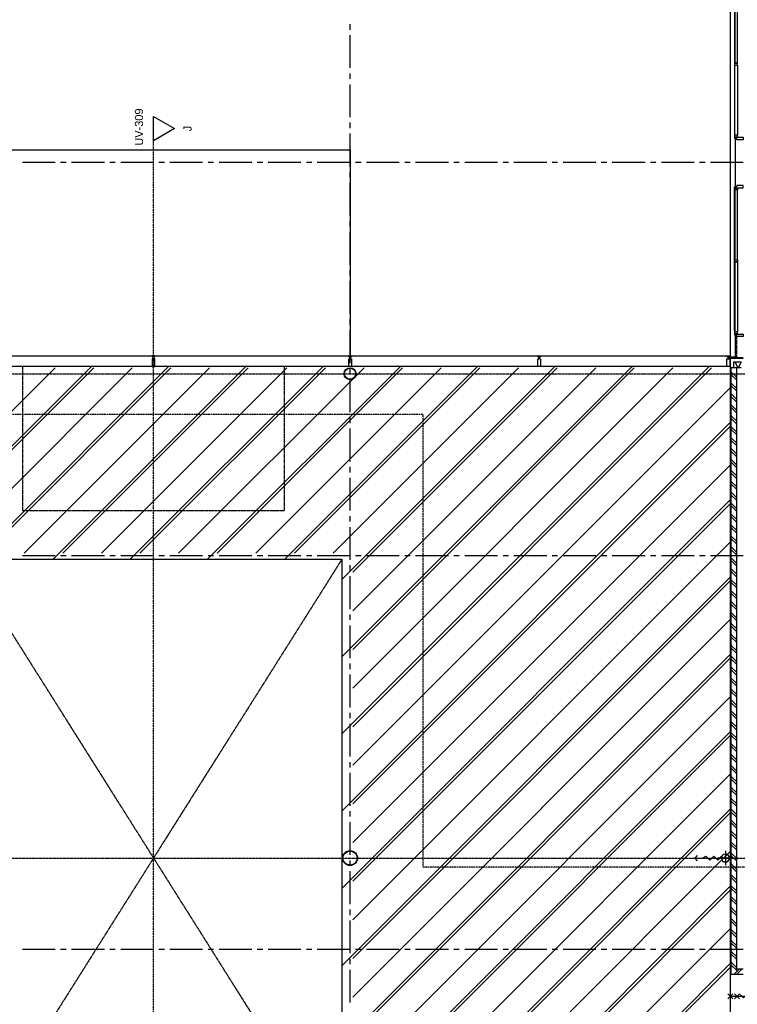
# Model space of a CAD drawing. Extents: x -66955 to 52345, y -20450 to 69550.
# Tile 110 of 132: x 7820 to 20960, y 13846 to 31864. Entities that reach past the tile are written whole.
import ezdxf
from ezdxf.enums import TextEntityAlignment as Align

# ---------------------------------------------------------------- set-up
doc = ezdxf.new("R2010")
doc.units = 0
doc.header["$MEASUREMENT"] = 0
for name, pattern in [('DASHDOT', [1, 0.5, -0.25, 0, -0.25]), ('DASHED', [0.75, 0.5, -0.25]), ('HIDDEN', [0.375, 0.25, -0.125])]:
    doc.linetypes.add(name, pattern=pattern)
for name, color, linetype in [('STRAMIEN--E3-', 7, 'CONTINUOUS'), ('STRAMIEN--E7-', 7, 'CONTINUOUS'), ('VERD1$--11-', 7, 'CONTINUOUS'), ('VERD1$--21-', 7, 'CONTINUOUS'), ('VERD1$--22-', 7, 'CONTINUOUS'), ('VERD1$--23-', 7, 'CONTINUOUS'), ('VERD1$--27-', 7, 'CONTINUOUS'), ('VERD1$--28-', 7, 'CONTINUOUS'), ('VERD1$--31-', 7, 'CONTINUOUS'), ('VERD1$--E5-', 7, 'CONTINUOUS'), ('VERD1$--E6-', 7, 'CONTINUOUS'), ('VERD1$--E7-', 7, 'CONTINUOUS')]:
    doc.layers.add(name, color=color, linetype=linetype)
doc.styles.add('txt', font='TXT', dxfattribs={"height": 0.2})

# ---------------------------------------------------------------- blocks, each defined once
blk = doc.blocks.new('*O123')
at = {"layer": 'VERD1$--28-', "color": 5, "linetype": 'CONTINUOUS'}
for radius in [110, 102]:
    blk.add_circle((0, 0), radius, dxfattribs=at)
blk = doc.blocks.new('*O125')
at = {"layer": 'VERD1$--28-', "color": 5, "linetype": 'CONTINUOUS'}
for radius in [136, 130]:
    blk.add_circle((0, 0), radius, dxfattribs=at)
blk = doc.blocks.new('*O139')
at = {"layer": 'VERD1$--E6-', "color": 7, "linetype": 'CONTINUOUS'}
for p, q in [((-375, -45), (-285, 45)), ((-285, -45), (-375, 45)), ((-330, 0), (330, 0)), ((-255, -45), (-165, 45)), ((-165, -45), (-255, 45)), ((165, -45), (255, 45)), ((255, -45), (165, 45)), ((285, -45), (375, 45)), ((375, -45), (285, 45))]:
    blk.add_line(p, q, dxfattribs=at)
blk.add_lwpolyline([(-150, 30), (-90, -30), (-30, 30.02), (30, -30), (90, 30), (150, -30)], dxfattribs=at)
blk = doc.blocks.new('*O169')
at = {"layer": 'VERD1$--E5-', "color": 7, "linetype": 'CONTINUOUS'}
for p, q in [((-347, 0), (-301, -49)), ((347, 0), (83, 0)), ((215, 132), (215, -132))]:
    blk.add_line(p, q, dxfattribs=at)
for points in [[(-301, 46), (-347, 0), (-208, 0)], [(-208, 0), (-143, 36), (-71, -36), (1, 36), (73, -36), (145, 36)]]:
    blk.add_lwpolyline(points, dxfattribs=at)
at = {"layer": 'VERD1$--E5-', "color": 7, "linetype": 'CONTINUOUS', "extrusion": (0, 0, -1)}
blk.add_circle((-215, 0), 72, dxfattribs=at)
blk = doc.blocks.new('*O191')
at = {"layer": 'VERD1$--31-', "color": 7, "linetype": 'CONTINUOUS'}
for points in [[(-1382, -53.5), (-1363, -53.5), (-1363, -75.5), (-1338, -75.5), (-1338, 66.5), (-1382, 66.5)], [(1382, -53.5), (1363, -53.5), (1363, -75.5), (1338, -75.5), (1338, 66.5), (1382, 66.5)], [(-1277, -92.5), (-1355, -92.5), (-1355, -87.5), (-1333, -87.5), (-1333, -42.5), (-1299, -42.5), (-1299, -87.5), (-1277, -87.5)], [(-1333, -83.5), (-1338, -83.5), (-1338, -53.5), (-1333, -53.5)], [(-17, -87.5), (-17, -42.5), (-1299, -42.5), (-1299, -87.5)], [(-1277, -87.5), (-1277, -92.5), (-39, -92.5), (-39, -87.5)], [(-39, -92.5), (39, -92.5), (39, -87.5), (17, -87.5), (17, -42.5), (-17, -42.5), (-17, -87.5), (-39, -87.5)], [(1299, -42.5), (1299, -87.5), (17, -87.5), (17, -42.5)], [(39, -87.5), (39, -92.5), (1277, -92.5), (1277, -87.5)], [(1277, -92.5), (1355, -92.5), (1355, -87.5), (1333, -87.5), (1333, -42.5), (1299, -42.5), (1299, -87.5), (1277, -87.5)], [(1333, -83.5), (1338, -83.5), (1338, -53.5), (1333, -53.5)]]:
    blk.add_lwpolyline(points, close=True, dxfattribs=at)
blk = doc.blocks.new('MRKKFS')
at = {"layer": 'VERD1$--31-', "color": 7, "linetype": 'CONTINUOUS'}
blk.add_blockref('*O191', (1382, -66.5), dxfattribs=at)
blk = doc.blocks.new('*O154')
at = {"layer": 'VERD1$--31-', "color": 7, "linetype": 'CONTINUOUS'}
for points in [[(-92.5, 1277), (-92.5, 1355), (-87.5, 1355), (-87.5, 1333), (-42.5, 1333), (-42.5, 1299), (-87.5, 1299), (-87.5, 1277)], [(-87.5, 39), (-92.5, 39), (-92.5, 1277), (-87.5, 1277)], [(-42.5, 1299), (-87.5, 1299), (-87.5, 17), (-42.5, 17)], [(-83.5, 1333), (-83.5, 1338), (-53.5, 1338), (-53.5, 1333)], [(-53.5, 1382), (-53.5, 1363), (-75.5, 1363), (-75.5, 1338), (66.5, 1338), (66.5, 1382)], [(-92.5, -39), (-92.5, 39), (-87.5, 39), (-87.5, 17), (-42.5, 17), (-42.5, -17), (-87.5, -17), (-87.5, -39)], [(-87.5, -1277), (-92.5, -1277), (-92.5, -39), (-87.5, -39)], [(-87.5, -17), (-42.5, -17), (-42.5, -1299), (-87.5, -1299)], [(-92.5, -1277), (-92.5, -1355), (-87.5, -1355), (-87.5, -1333), (-42.5, -1333), (-42.5, -1299), (-87.5, -1299), (-87.5, -1277)], [(-83.5, -1333), (-83.5, -1338), (-53.5, -1338), (-53.5, -1333)], [(-53.5, -1382), (-53.5, -1363), (-75.5, -1363), (-75.5, -1338), (66.5, -1338), (66.5, -1382)]]:
    blk.add_lwpolyline(points, close=True, dxfattribs=at)
blk = doc.blocks.new('MERKVF')
at = {"layer": 'VERD1$--31-', "color": 7, "linetype": 'CONTINUOUS'}
blk.add_blockref('*O154', (-66.5, -1382), dxfattribs=at)

msp = doc.modelspace()

# ---------------------------------------------------------------- linework, layer by layer
at = {"layer": 'STRAMIEN--E3-', "color": 251, "linetype": 'DASHED'}
msp.add_line((10270, -901.78), (10270, 29650), dxfattribs=at)
at = {"layer": 'STRAMIEN--E3-', "color": 251, "linetype": 'CONTINUOUS'}
msp.add_lwpolyline([(10654, 29871.44), (10270, 29650), (10270, 30092.88)], close=True, dxfattribs=at)
at = {"layer": 'STRAMIEN--E3-', "color": 251, "linetype": 'DASHED'}
msp.add_lwpolyline([(41424, 17754), (27710, 17754), (27710, 16354), (15205.48, 16354), (15205.48, 24638), (-66455, 24638)], dxfattribs=at)
at = {"layer": 'STRAMIEN--E7-', "color": 1, "linetype": 'CONTINUOUS'}
for p, q in [((13870, 31680), (13870, 31780)), ((13870, 31280), (13870, 31580)), ((13870, 30980), (13870, 31280)), ((13870, 30780), (13870, 30880)), ((13870, 30380), (13870, 30680)), ((13870, 30080), (13870, 30380)), ((13870, 29880), (13870, 29980)), ((13870, 29480), (13870, 29780)), ((13870, 29180), (13870, 29480)), ((8170, 29250), (7870, 29250)), ((8470, 29250), (8170, 29250)), ((8670, 29250), (8570, 29250)), ((9070, 29250), (8770, 29250)), ((9370, 29250), (9070, 29250)), ((9570, 29250), (9470, 29250)), ((9970, 29250), (9670, 29250)), ((10270, 29250), (9970, 29250)), ((10470, 29250), (10370, 29250)), ((10870, 29250), (10570, 29250)), ((11170, 29250), (10870, 29250)), ((11370, 29250), (11270, 29250)), ((11770, 29250), (11470, 29250)), ((12070, 29250), (11770, 29250)), ((12270, 29250), (12170, 29250)), ((12670, 29250), (12370, 29250)), ((12970, 29250), (12670, 29250)), ((13170, 29250), (13070, 29250)), ((13570, 29250), (13270, 29250)), ((13870, 29250), (13570, 29250)), ((14070, 29250), (13970, 29250)), ((14470, 29250), (14170, 29250)), ((14770, 29250), (14470, 29250)), ((14970, 29250), (14870, 29250)), ((15370, 29250), (15070, 29250)), ((15670, 29250), (15370, 29250)), ((15870, 29250), (15770, 29250)), ((16270, 29250), (15970, 29250)), ((16570, 29250), (16270, 29250)), ((16770, 29250), (16670, 29250)), ((17170, 29250), (16870, 29250)), ((17470, 29250), (17170, 29250)), ((17670, 29250), (17570, 29250)), ((18070, 29250), (17770, 29250)), ((18370, 29250), (18070, 29250)), ((18570, 29250), (18470, 29250)), ((18970, 29250), (18670, 29250)), ((19270, 29250), (18970, 29250)), ((19470, 29250), (19370, 29250)), ((19870, 29250), (19570, 29250)), ((20170, 29250), (19870, 29250)), ((20370, 29250), (20270, 29250)), ((20770, 29250), (20470, 29250)), ((21070, 29250), (20770, 29250)), ((13870, 28980), (13870, 29080)), ((13870, 28580), (13870, 28880)), ((13870, 28280), (13870, 28580)), ((13870, 28080), (13870, 28180)), ((13870, 27680), (13870, 27980)), ((13870, 27380), (13870, 27680)), ((13870, 27180), (13870, 27280)), ((13870, 26780), (13870, 27080)), ((13870, 26480), (13870, 26780)), ((13870, 26280), (13870, 26380)), ((13870, 25880), (13870, 26180)), ((13870, 25580), (13870, 25880)), ((13870, 25380), (13870, 25480)), ((13870, 24980), (13870, 25280)), ((13870, 24680), (13870, 24980)), ((13870, 24480), (13870, 24580)), ((13870, 24080), (13870, 24380)), ((13870, 23780), (13870, 24080)), ((13870, 23580), (13870, 23680)), ((13870, 23180), (13870, 23480)), ((13870, 22880), (13870, 23180)), ((13870, 22680), (13870, 22780)), ((13870, 22280), (13870, 22580)), ((13870, 21980), (13870, 22280)), ((8170, 22050), (7870, 22050)), ((8470, 22050), (8170, 22050)), ((8670, 22050), (8570, 22050)), ((9070, 22050), (8770, 22050)), ((9370, 22050), (9070, 22050)), ((9570, 22050), (9470, 22050)), ((9970, 22050), (9670, 22050)), ((10270, 22050), (9970, 22050)), ((10470, 22050), (10370, 22050)), ((10870, 22050), (10570, 22050)), ((11170, 22050), (10870, 22050)), ((11370, 22050), (11270, 22050)), ((11770, 22050), (11470, 22050)), ((12070, 22050), (11770, 22050)), ((12270, 22050), (12170, 22050)), ((12670, 22050), (12370, 22050)), ((12970, 22050), (12670, 22050)), ((13170, 22050), (13070, 22050)), ((13570, 22050), (13270, 22050)), ((13870, 22050), (13570, 22050)), ((14070, 22050), (13970, 22050)), ((14470, 22050), (14170, 22050)), ((14770, 22050), (14470, 22050)), ((14970, 22050), (14870, 22050)), ((15370, 22050), (15070, 22050)), ((15670, 22050), (15370, 22050)), ((15870, 22050), (15770, 22050)), ((16270, 22050), (15970, 22050)), ((16570, 22050), (16270, 22050)), ((16770, 22050), (16670, 22050)), ((17170, 22050), (16870, 22050)), ((17470, 22050), (17170, 22050)), ((17670, 22050), (17570, 22050)), ((18070, 22050), (17770, 22050)), ((18370, 22050), (18070, 22050)), ((18570, 22050), (18470, 22050)), ((18970, 22050), (18670, 22050)), ((19270, 22050), (18970, 22050)), ((19470, 22050), (19370, 22050)), ((19870, 22050), (19570, 22050)), ((20170, 22050), (19870, 22050)), ((20370, 22050), (20270, 22050)), ((20770, 22050), (20470, 22050)), ((21070, 22050), (20770, 22050)), ((13870, 21780), (13870, 21880)), ((13870, 21380), (13870, 21680)), ((13870, 21080), (13870, 21380)), ((13870, 20880), (13870, 20980)), ((13870, 20480), (13870, 20780)), ((13870, 20180), (13870, 20480)), ((13870, 19980), (13870, 20080)), ((13870, 19580), (13870, 19880)), ((13870, 19280), (13870, 19580)), ((13870, 19080), (13870, 19180)), ((13870, 18680), (13870, 18980)), ((13870, 18380), (13870, 18680)), ((13870, 18180), (13870, 18280)), ((13870, 17780), (13870, 18080)), ((13870, 17480), (13870, 17780)), ((13870, 17280), (13870, 17380)), ((13870, 16880), (13870, 17180)), ((13870, 16580), (13870, 16880)), ((13870, 16380), (13870, 16480)), ((13870, 15980), (13870, 16280)), ((13870, 15680), (13870, 15980)), ((13870, 15480), (13870, 15580)), ((13870, 15080), (13870, 15380)), ((13870, 14780), (13870, 15080)), ((8170, 14850), (7870, 14850)), ((8470, 14850), (8170, 14850)), ((8670, 14850), (8570, 14850)), ((9070, 14850), (8770, 14850)), ((9370, 14850), (9070, 14850)), ((9570, 14850), (9470, 14850)), ((9970, 14850), (9670, 14850)), ((10270, 14850), (9970, 14850)), ((10470, 14850), (10370, 14850)), ((10870, 14850), (10570, 14850)), ((11170, 14850), (10870, 14850)), ((11370, 14850), (11270, 14850)), ((11770, 14850), (11470, 14850)), ((12070, 14850), (11770, 14850)), ((12270, 14850), (12170, 14850)), ((12670, 14850), (12370, 14850)), ((12970, 14850), (12670, 14850)), ((13170, 14850), (13070, 14850)), ((13570, 14850), (13270, 14850)), ((13870, 14850), (13570, 14850)), ((14070, 14850), (13970, 14850)), ((14470, 14850), (14170, 14850)), ((14770, 14850), (14470, 14850)), ((14970, 14850), (14870, 14850)), ((15370, 14850), (15070, 14850)), ((15670, 14850), (15370, 14850)), ((15870, 14850), (15770, 14850)), ((16270, 14850), (15970, 14850)), ((16570, 14850), (16270, 14850)), ((16770, 14850), (16670, 14850)), ((17170, 14850), (16870, 14850)), ((17470, 14850), (17170, 14850)), ((17670, 14850), (17570, 14850)), ((18070, 14850), (17770, 14850)), ((18370, 14850), (18070, 14850)), ((18570, 14850), (18470, 14850)), ((18970, 14850), (18670, 14850)), ((19270, 14850), (18970, 14850)), ((19470, 14850), (19370, 14850)), ((19870, 14850), (19570, 14850)), ((20170, 14850), (19870, 14850)), ((20370, 14850), (20270, 14850)), ((20770, 14850), (20470, 14850)), ((21070, 14850), (20770, 14850)), ((13870, 14580), (13870, 14680)), ((13870, 14180), (13870, 14480)), ((13870, 13880), (13870, 14180))]:
    msp.add_line(p, q, dxfattribs=at)
at = {"layer": 'VERD1$--11-', "color": 1, "linetype": 'CONTINUOUS'}
for p, q in [((0, 16386.85), (9133.15, 25520)), ((60, 17087.31), (8467.69, 25495)), ((60, 16380.2), (9174.8, 25495)), ((60, 15673.09), (9881.91, 25495)), ((7017.36, 21990), (10547.36, 25520)), ((7194.01, 22100), (10589.01, 25495)), ((7901.12, 22100), (11296.12, 25495)), ((8431.57, 21990), (11961.57, 25520)), ((8608.23, 22100), (12003.23, 25495)), ((9315.33, 22100), (12710.33, 25495)), ((9845.79, 21990), (13375.79, 25520)), ((10022.44, 22100), (13417.44, 25495)), ((10729.55, 22100), (14124.55, 25495)), ((11260, 21990), (14790, 25520)), ((11436.65, 22100), (14831.65, 25495)), ((12143.76, 22100), (15538.76, 25495)), ((12674.21, 21990), (16204.21, 25520)), ((12850.87, 22100), (16245.87, 25495)), ((13557.97, 22100), (16952.97, 25495)), ((13720, 21621.57), (17618.43, 25520)), ((13720, 20207.36), (19032.64, 25520)), ((13720, 18793.15), (20446.85, 25520)), ((13920, 21754.92), (17660.08, 25495)), ((13920, 21047.81), (18367.19, 25495)), ((13920, 20340.71), (19074.29, 25495)), ((13920, 19633.6), (19781.4, 25495)), ((13920, 18926.49), (20488.51, 25495)), ((13920, 18219.39), (20829.86, 25129.24)), ((13720, 17378.93), (20850.04, 24508.97)), ((13920, 17512.28), (20829.66, 24421.94)), ((13920, 16805.17), (20829.46, 23714.64)), ((13720, 15964.72), (20850.04, 23094.76)), ((13920, 16098.07), (20829.27, 23007.33)), ((13920, 15390.96), (20829.07, 22300.03)), ((13720, 14550.51), (20850.04, 21680.55)), ((13920, 14683.85), (20828.87, 21592.72)), ((13920, 13976.75), (20828.68, 20885.42)), ((13720, 13136.29), (20850.04, 20266.33)), ((13920, 13269.64), (20828.48, 20178.12)), ((13920, 12562.53), (20828.28, 19470.81)), ((13720, 11722.08), (20850.04, 18852.12)), ((13920, 11855.43), (20828.08, 18763.51)), ((13920, 11148.32), (20827.89, 18056.21)), ((10937.14, 7525), (20850.04, 17437.9)), ((11028.79, 7550), (20827.69, 17348.9)), ((11735.9, 7550), (20827.49, 16641.6)), ((12351.35, 7525), (20850.04, 16023.69)), ((12443, 7550), (20827.3, 15934.29)), ((13150.11, 7550), (20827.1, 15226.99)), ((13765.56, 7525), (20850.04, 14609.48)), ((13857.22, 7550), (20826.9, 14519.69))]:
    msp.add_line(p, q, dxfattribs=at)
at = {"layer": 'VERD1$--21-', "color": 7, "linetype": 'HIDDEN'}
msp.add_line((20946, 26087), (20946, 25684.99), dxfattribs=at)
at = {"layer": 'VERD1$--21-', "color": 7, "linetype": 'CONTINUOUS'}
msp.add_line((20950.04, 25495), (20850.04, 25495), dxfattribs=at)
at = {"layer": 'VERD1$--22-', "color": 7, "linetype": 'CONTINUOUS'}
for p, q in [((20805, 25684.99), (21070, 25684.99)), ((20805, 25672.99), (20805, 25684.99)), ((20805, 25681.99), (21070, 25681.99)), ((20805, 25678.99), (21070, 25678.99)), ((20805, 25675.99), (21070, 25675.99)), ((20805, 25672.99), (21070, 25672.99)), ((21032, 25595), (20887.96, 25595)), ((20887.96, 25595), (20887.96, 25495)), ((20850.04, 14390), (20850.04, 25495)), ((20950.04, 25315), (20850.04, 25415)), ((21032, 25495), (20887.96, 25495)), ((20950.04, 14490), (20950.04, 25495)), ((20950.04, 25265), (20850.04, 25365)), ((20950.04, 25115), (20850.04, 25215)), ((20950.04, 25065), (20850.04, 25165)), ((20950.04, 24915), (20850.04, 25015)), ((20950.04, 24865), (20850.04, 24965)), ((20950.04, 24715), (20850.04, 24815)), ((20950.04, 24665), (20850.04, 24765)), ((20950.04, 24515), (20850.04, 24615)), ((20950.04, 24465), (20850.04, 24565)), ((20950.04, 24315), (20850.04, 24415)), ((20950.04, 24265), (20850.04, 24365)), ((20950.04, 24115), (20850.04, 24215)), ((20950.04, 24065), (20850.04, 24165)), ((20950.04, 23915), (20850.04, 24015)), ((20950.04, 23865), (20850.04, 23965)), ((20950.04, 23715), (20850.04, 23815)), ((20950.04, 23665), (20850.04, 23765)), ((20950.04, 23515), (20850.04, 23615)), ((20950.04, 23465), (20850.04, 23565)), ((20950.04, 23315), (20850.04, 23415)), ((20950.04, 23265), (20850.04, 23365)), ((20950.04, 23115), (20850.04, 23215)), ((20950.04, 23065), (20850.04, 23165)), ((20950.04, 22915), (20850.04, 23015)), ((20950.04, 22865), (20850.04, 22965)), ((20950.04, 22715), (20850.04, 22815)), ((20950.04, 22665), (20850.04, 22765)), ((20950.04, 22515), (20850.04, 22615)), ((20950.04, 22465), (20850.04, 22565)), ((20950.04, 22315), (20850.04, 22415)), ((20950.04, 22265), (20850.04, 22365)), ((20950.04, 22115), (20850.04, 22215)), ((20950.04, 22065), (20850.04, 22165)), ((20950.04, 21915), (20850.04, 22015)), ((20950.04, 21865), (20850.04, 21965)), ((20950.04, 21715), (20850.04, 21815)), ((20950.04, 21665), (20850.04, 21765)), ((20950.04, 21515), (20850.04, 21615)), ((20950.04, 21465), (20850.04, 21565)), ((20950.04, 21315), (20850.04, 21415)), ((20950.04, 21265), (20850.04, 21365)), ((20950.04, 21115), (20850.04, 21215)), ((20950.04, 21065), (20850.04, 21165)), ((20950.04, 20915), (20850.04, 21015)), ((20950.04, 20865), (20850.04, 20965)), ((20950.04, 20715), (20850.04, 20815)), ((20950.04, 20665), (20850.04, 20765)), ((20950.04, 20515), (20850.04, 20615)), ((20950.04, 20465), (20850.04, 20565)), ((20950.04, 20315), (20850.04, 20415)), ((20950.04, 20265), (20850.04, 20365)), ((20950.04, 20115), (20850.04, 20215)), ((20950.04, 20065), (20850.04, 20165)), ((20950.04, 19915), (20850.04, 20015)), ((20950.04, 19865), (20850.04, 19965)), ((20950.04, 19715), (20850.04, 19815)), ((20950.04, 19665), (20850.04, 19765)), ((20950.04, 19515), (20850.04, 19615)), ((20950.04, 19465), (20850.04, 19565)), ((20950.04, 19315), (20850.04, 19415)), ((20950.04, 19265), (20850.04, 19365)), ((20950.04, 19115), (20850.04, 19215)), ((20950.04, 19065), (20850.04, 19165)), ((20950.04, 18915), (20850.04, 19015)), ((20950.04, 18865), (20850.04, 18965)), ((20950.04, 18715), (20850.04, 18815)), ((20950.04, 18665), (20850.04, 18765)), ((20950.04, 18515), (20850.04, 18615)), ((20950.04, 18465), (20850.04, 18565)), ((20950.04, 18315), (20850.04, 18415)), ((20950.04, 18265), (20850.04, 18365)), ((20950.04, 18115), (20850.04, 18215)), ((20950.04, 18065), (20850.04, 18165)), ((20950.04, 17915), (20850.04, 18015)), ((20950.04, 17865), (20850.04, 17965)), ((20950.04, 17715), (20850.04, 17815)), ((20950.04, 17665), (20850.04, 17765)), ((20950.04, 17515), (20850.04, 17615)), ((20950.04, 17465), (20850.04, 17565)), ((20950.04, 17315), (20850.04, 17415)), ((20950.04, 17265), (20850.04, 17365)), ((20950.04, 17115), (20850.04, 17215)), ((20950.04, 17065), (20850.04, 17165)), ((20950.04, 16915), (20850.04, 17015)), ((20950.04, 16865), (20850.04, 16965)), ((20950.04, 16715), (20850.04, 16815)), ((20950.04, 16665), (20850.04, 16765)), ((20950.04, 16515), (20850.04, 16615)), ((20950.04, 16465), (20850.04, 16565)), ((20950.04, 16315), (20850.04, 16415)), ((20950.04, 16265), (20850.04, 16365)), ((20950.04, 16115), (20850.04, 16215)), ((20950.04, 16065), (20850.04, 16165)), ((20950.04, 15915), (20850.04, 16015)), ((20950.04, 15865), (20850.04, 15965)), ((20950.04, 15715), (20850.04, 15815)), ((20950.04, 15665), (20850.04, 15765)), ((20950.04, 15515), (20850.04, 15615)), ((20950.04, 15465), (20850.04, 15565)), ((20950.04, 15315), (20850.04, 15415)), ((20950.04, 15265), (20850.04, 15365)), ((20950.04, 15115), (20850.04, 15215)), ((20950.04, 15065), (20850.04, 15165)), ((20950.04, 14915), (20850.04, 15015)), ((20950.04, 14865), (20850.04, 14965)), ((20950.04, 14715), (20850.04, 14815)), ((20950.04, 14665), (20850.04, 14765)), ((20950.04, 14515), (20850.04, 14615)), ((20950.04, 14465), (20850.04, 14565)), ((20995, 14490), (20900, 14395)), ((21045, 14490), (20945, 14390)), ((21070, 14490), (20950.04, 14490)), ((21070, 14390), (20850.04, 14390))]:
    msp.add_line(p, q, dxfattribs=at)
msp.add_lwpolyline([(35710, 65490), (20830, 65490), (20830, -5190), (35710, -5190)], close=True, dxfattribs=at)
msp.add_lwpolyline([(21032, 25595), (20975, 25495), (20918, 25595)], dxfattribs=at)
at = {"layer": 'VERD1$--23-', "color": 7, "linetype": 'HIDDEN'}
for p, q in [((6820, 21990), (13720, 11055.02)), ((13720, 21990), (6820, 11055.02))]:
    msp.add_line(p, q, dxfattribs=at)
at = {"layer": 'VERD1$--23-', "color": 7, "linetype": 'CONTINUOUS'}
msp.add_lwpolyline([(6820, 21990), (13720, 21990), (13720, 11055), (6820, 11055)], close=True, dxfattribs=at)
at = {"layer": 'VERD1$--27-', "color": 7, "linetype": 'CONTINUOUS'}
msp.add_lwpolyline([(6670, 25710), (6670, 29485), (13870, 29485), (13870, 25710)], dxfattribs=at)
at = {"layer": 'VERD1$--27-', "color": 7, "linetype": 'HIDDEN'}
msp.add_lwpolyline([(7870, 25520), (7870, 22885), (12670, 22885), (12670, 25520)], dxfattribs=at)
at = {"layer": 'VERD1$--31-', "color": 7, "linetype": 'CONTINUOUS'}
for points in [[(20920, 28788), (20928, 28788), (20928, 29712), (20920, 29712)], [(20920, 25697.99), (20928, 25697.99), (20928, 26112), (20920, 26112)], [(10295, 25520), (10295, 25660), (10275, 25660), (10275, 25695), (10295, 25695), (10295, 25710), (10245, 25710), (10244.99, 25695), (10265, 25695), (10265, 25660), (10245, 25660), (10245, 25520)], [(13845, 25520), (13845, 25660), (13865, 25660), (13865, 25695), (13845, 25695), (13845, 25710), (13895, 25710), (13895.01, 25695), (13875, 25695), (13875, 25660), (13895, 25660), (13895, 25520)], [(17307.5, 25520), (17307.5, 25660), (17327.5, 25660), (17327.5, 25695), (17307.5, 25695), (17307.5, 25710), (17357.5, 25710), (17357.51, 25695), (17337.5, 25695), (17337.5, 25660), (17357.5, 25660), (17357.5, 25520)], [(20770, 25520), (20770, 25660), (20790, 25660), (20790, 25695), (20770, 25695), (20770, 25710), (20820, 25710), (20820.01, 25695), (20800, 25695), (20800, 25660), (20820, 25660), (20820, 25520)], [(20928, 25692.99), (20928, 25684.99), (20805, 25684.99), (20805, 25692.99)]]:
    msp.add_lwpolyline(points, close=True, dxfattribs=at)
for points in [[(10245, 25520), (10, 25520), (10, 25710), (10245, 25710)], [(10295, 25710), (20820, 25710), (20820, 25695), (20800, 25695), (20800, 25660), (20820, 25660), (20820, 25520), (10295, 25520)]]:
    msp.add_lwpolyline(points, dxfattribs=at)
at = {"layer": 'VERD1$--E7-', "color": 1, "linetype": 'DASHDOT'}
for p, q in [((-574.57, 25385.45), (21277.46, 25385.45)), ((-574.57, 16522.5), (21277.46, 16522.5))]:
    msp.add_line(p, q, dxfattribs=at)

# ---------------------------------------------------------------- block references
at = {"layer": 'VERD1$--28-', "color": 5, "linetype": 'CONTINUOUS'}
for name, p in [('*O123', (13870, 25385.45)), ('*O125', (13870, 16522.5))]:
    msp.add_blockref(name, p, dxfattribs=at)
at = {"layer": 'VERD1$--31-', "color": 7, "linetype": 'CONTINUOUS', "rotation": 270}
msp.add_blockref('MRKKFS', (21070, 32432), dxfattribs=at)
at = {"layer": 'VERD1$--31-', "color": 7, "linetype": 'CONTINUOUS'}
msp.add_blockref('MERKVF', (21070, 28832), dxfattribs=at)
at = {"layer": 'VERD1$--E5-', "color": 7, "linetype": 'CONTINUOUS'}
msp.add_blockref('*O169', (20527.64, 16522.5), dxfattribs=at)
at = {"layer": 'VERD1$--E6-', "color": 7, "linetype": 'CONTINUOUS'}
msp.add_blockref('*O139', (21162, 13993.5), dxfattribs=at)

# ---------------------------------------------------------------- texts
at = {"layer": 'STRAMIEN--E3-', "color": 7, "linetype": 'DASHED', "style": 'txt'}
for s, p in [(' UV-309', (10004, 29871.44)), ('J', (10894, 29871.44))]:
    msp.add_text(s, height=150, rotation=90, dxfattribs=at).set_placement(p, align=Align.MIDDLE)

doc.saveas('drawing.dxf')
